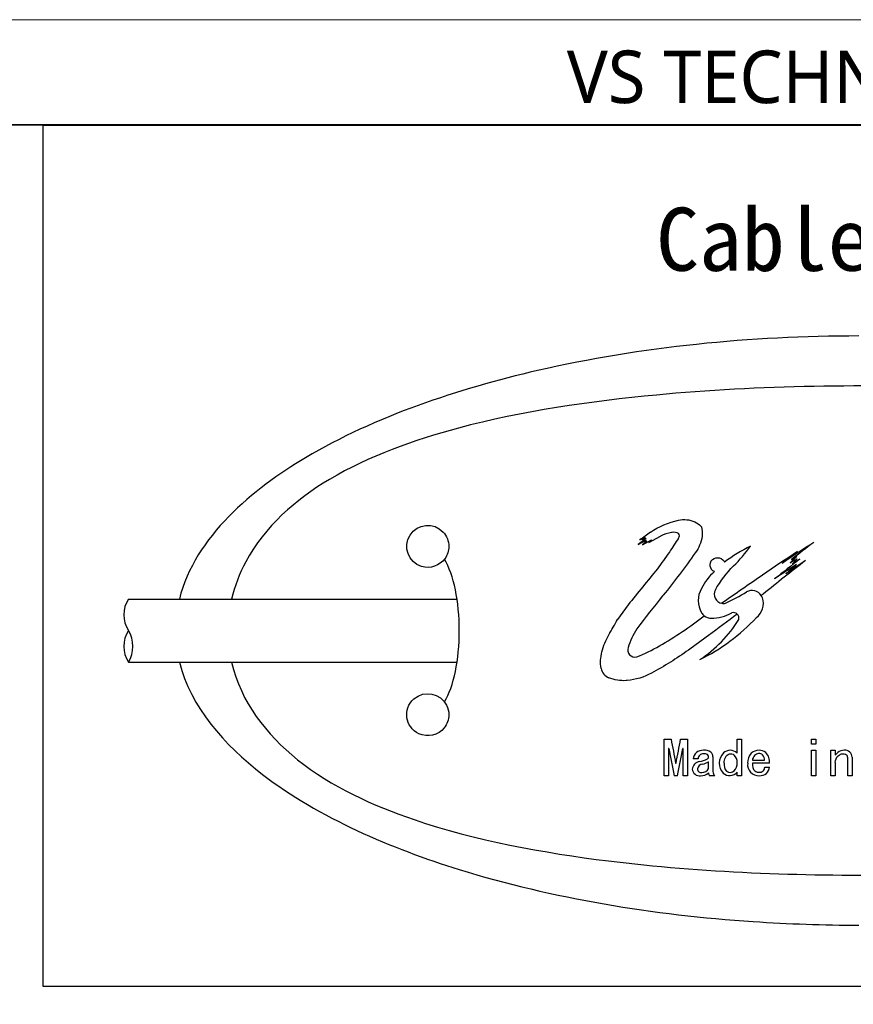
# Model space of a CAD drawing. Header units: millimetres. Extents: x -201 to 202, y 143 to 428.
# Tile 4 of 5: x 118 to 158, y 381 to 428. Entities that reach past the tile are written whole.
import ezdxf

# ---------------------------------------------------------------- set-up
doc = ezdxf.new("R2010")
doc.units = ezdxf.units.MM
doc.header["$LTSCALE"] = 0.25
doc.linetypes.add('HIDDEN', pattern=[9.525, 6.35, -3.175])
for name, color, linetype in [('CABLE 3P', 7, 'Continuous'), ('CABLE TAG (BLUE)', 7, 'Continuous'), ('FORM', 7, 'Continuous')]:
    doc.layers.add(name, color=color, linetype=linetype)
doc.layers.add('EMPTY LINE', color=252, linetype='Continuous', lineweight=0, plot=False)
doc.layers.add('TXT1', color=5, linetype='Continuous', lineweight=15)
doc.styles.add('VS Standard', font='msgothic.ttc', dxfattribs={"height": 3})
doc.styles.add('VST_ﾒｲﾘｵ', font='txt', dxfattribs={"height": 2.5})

msp = doc.modelspace()

# ---------------------------------------------------------------- linework, layer by layer
at = {"layer": 'CABLE 3P'}
for p, q in [((123.4643, 400.2141), (139.0941, 400.2141)), ((123.4643, 397.2141), (139.0936, 397.2141))]:
    msp.add_line(p, q, dxfattribs=at)
for centre, start, end in [((124.6643, 399.4641), 147.99462, 212.00538), ((124.6643, 397.9641), 147.99462, 212.00538), ((122.2643, 397.9641), 327.99462, 32.00538)]:
    msp.add_arc(centre, 1.4151, start, end, dxfattribs=at)
at = {"layer": 'CABLE TAG (BLUE)', "lineweight": 25}
for p, q in [((148.0818, 403.0887), (147.7077, 402.8035)), ((147.7077, 402.8035), (148.0818, 403.006)), ((147.7834, 403.022), (148.0404, 403.1434)), ((147.9076, 402.7834), (148.3428, 403.0319)), ((148.1152, 402.9641), (147.9076, 402.7834)), ((148.0404, 403.1434), (147.9228, 403.0319)), ((147.9228, 403.0319), (148.0818, 403.0887)), ((148.0818, 403.006), (148.0156, 402.9284)), ((148.0156, 402.9284), (148.1152, 402.9641)), ((148.2221, 402.906), (148.7707, 403.2016)), ((148.3428, 403.0319), (148.2221, 402.906)), ((155.249, 402.2362), (154.9322, 401.9272)), ((154.9322, 401.9272), (155.2656, 402.1221)), ((155.0049, 402.094), (155.249, 402.2362)), ((155.2656, 402.1221), (155.0359, 401.876)), ((155.0359, 401.876), (155.3995, 402.1221)), ((153.6502, 400.4484), (153.5652, 400.3829)), ((147.2306, 399.9348), (146.7326, 399.2468)), ((148.9469, 393.5541), (149.2751, 393.5541)), ((148.9469, 391.8167), (148.9469, 393.554)), ((149.7264, 393.5541), (150.0546, 393.5541)), ((150.0546, 393.5541), (150.0546, 391.8167)), ((152.4138, 392.8869), (152.4138, 393.554)), ((152.4138, 393.554), (152.6189, 393.554)), ((152.6189, 393.554), (152.6189, 391.8167)), ((155.9525, 393.554), (156.1576, 393.554)), ((155.9525, 393.3142), (155.9525, 393.554)), ((156.1576, 393.3142), (155.9525, 393.3142)), ((156.1576, 393.554), (156.1576, 393.3142)), ((149.1725, 393.1041), (149.152, 393.1041)), ((149.152, 393.1041), (149.152, 391.8167)), ((149.8495, 393.1041), (149.829, 393.1041)), ((149.8495, 391.8167), (149.8495, 393.1041)), ((151.265, 392.7075), (151.265, 392.0139)), ((155.9525, 391.8167), (155.9525, 393.0224)), ((155.9525, 393.0224), (156.1576, 393.0224)), ((156.1576, 393.0224), (156.1576, 391.8167)), ((156.8756, 391.8167), (156.8756, 393.0224)), ((156.8756, 393.0224), (157.0807, 393.0224)), ((157.0807, 393.0224), (157.0807, 392.788)), ((157.6757, 391.8167), (157.6757, 392.6718)), ((157.8808, 392.6896), (157.8808, 391.8167)), ((149.4905, 392.406), (149.511, 392.406)), ((150.5572, 392.6184), (150.3316, 392.6184)), ((151.0598, 392.1524), (151.0598, 392.4677)), ((153.142, 392.5473), (153.7164, 392.5473)), ((153.9523, 392.406), (153.142, 392.406)), ((153.7267, 392.2221), (153.9626, 392.2221)), ((157.0807, 392.4413), (157.0807, 391.8167)), ((149.152, 391.8167), (148.9469, 391.8167)), ((149.5828, 391.8167), (149.4187, 391.8167)), ((150.0546, 391.8167), (149.8495, 391.8167)), ((151.347, 391.8167), (151.1008, 391.8167)), ((152.4138, 391.8167), (152.4138, 391.9881)), ((152.6189, 391.8167), (152.4138, 391.8167)), ((156.1576, 391.8167), (155.9525, 391.8167)), ((157.0807, 391.8167), (156.8756, 391.8167)), ((157.8808, 391.8167), (157.6757, 391.8167))]:
    msp.add_line(p, q, dxfattribs=at)
at = {"layer": 'CABLE TAG (BLUE)', "lineweight": 18}
for p, q in [((148.0818, 403.0887), (147.7077, 402.8035)), ((147.7077, 402.8035), (148.0818, 403.006)), ((147.7834, 403.022), (148.0404, 403.1434)), ((147.9076, 402.7834), (148.3428, 403.0319)), ((148.1152, 402.9641), (147.9076, 402.7834)), ((148.0404, 403.1434), (147.9228, 403.0319)), ((147.9228, 403.0319), (148.0818, 403.0887)), ((148.0818, 403.006), (148.0156, 402.9284)), ((148.0156, 402.9284), (148.1152, 402.9641)), ((148.2221, 402.906), (148.7707, 403.2016)), ((148.3428, 403.0319), (148.2221, 402.906)), ((155.249, 402.2362), (154.9322, 401.9272)), ((154.9322, 401.9272), (155.2656, 402.1221)), ((155.0049, 402.094), (155.249, 402.2362)), ((155.2656, 402.1221), (155.0359, 401.876)), ((155.0359, 401.876), (155.3995, 402.1221)), ((153.6502, 400.4484), (153.5652, 400.3829)), ((147.2306, 399.9348), (146.7326, 399.2468)), ((148.9469, 393.5541), (149.2751, 393.5541)), ((148.9469, 391.8167), (148.9469, 393.554)), ((149.7264, 393.5541), (150.0546, 393.5541)), ((150.0546, 393.5541), (150.0546, 391.8167)), ((152.4138, 392.8869), (152.4138, 393.554)), ((152.4138, 393.554), (152.6189, 393.554)), ((152.6189, 393.554), (152.6189, 391.8167)), ((155.9525, 393.554), (156.1576, 393.554)), ((155.9525, 393.3142), (155.9525, 393.554)), ((156.1576, 393.3142), (155.9525, 393.3142)), ((156.1576, 393.554), (156.1576, 393.3142)), ((149.1725, 393.1041), (149.152, 393.1041)), ((149.152, 393.1041), (149.152, 391.8167)), ((149.8495, 393.1041), (149.829, 393.1041)), ((149.8495, 391.8167), (149.8495, 393.1041)), ((151.265, 392.7075), (151.265, 392.0139)), ((155.9525, 391.8167), (155.9525, 393.0224)), ((155.9525, 393.0224), (156.1576, 393.0224)), ((156.1576, 393.0224), (156.1576, 391.8167)), ((156.8756, 391.8167), (156.8756, 393.0224)), ((156.8756, 393.0224), (157.0807, 393.0224)), ((157.0807, 393.0224), (157.0807, 392.788)), ((157.6757, 391.8167), (157.6757, 392.6718)), ((157.8808, 392.6896), (157.8808, 391.8167)), ((149.4905, 392.406), (149.511, 392.406)), ((150.5572, 392.6184), (150.3316, 392.6184)), ((151.0598, 392.1524), (151.0598, 392.4677)), ((153.142, 392.5473), (153.7164, 392.5473)), ((153.9523, 392.406), (153.142, 392.406)), ((153.7267, 392.2221), (153.9626, 392.2221)), ((157.0807, 392.4413), (157.0807, 391.8167)), ((149.152, 391.8167), (148.9469, 391.8167)), ((149.5828, 391.8167), (149.4187, 391.8167)), ((150.0546, 391.8167), (149.8495, 391.8167)), ((151.347, 391.8167), (151.1008, 391.8167)), ((152.4138, 391.8167), (152.4138, 391.9881)), ((152.6189, 391.8167), (152.4138, 391.8167)), ((156.1576, 391.8167), (155.9525, 391.8167)), ((157.0807, 391.8167), (156.8756, 391.8167)), ((157.8808, 391.8167), (157.6757, 391.8167))]:
    msp.add_line(p, q, dxfattribs=at)
at = {"layer": 'CABLE TAG (BLUE)', "lineweight": 25}
for centre, radius, start, end in [((203.8972, 325.6114), 95.6094, 125.56311, 125.9378), ((225.1853, 353.7367), 90.2594, 146.837118, 147.340582), ((149.5011, 403.2214), 0.1681, 318.70712, 41.29288), ((155.9903, 396.6169), 6.7791, 115.69934, 127.97293), ((237.4776, 279.7302), 147.6537, 123.465611, 124.168814), ((231.9294, 303.5462), 125.0162, 127.366335, 127.974881), ((238.9385, 337.3196), 110.8824, 144.031923, 144.537865), ((196.4209, 339.5944), 75.1358, 123.193143, 124.720463), ((271.3646, 253.3023), 188.4374, 127.876034, 128.659246), ((253.959, 275.7711), 160.2453, 127.955834, 128.504974), ((230.3508, 305.2874), 122.797, 127.682486, 128.11798), ((248.2186, 265.1112), 165.2734, 124.052849, 124.446316), ((290.3361, 284.9993), 183.5466, 140.540305, 141.230224), ((268.3839, 228.1242), 207.3282, 123.075681, 123.420086), ((241.9905, 304.7694), 130.2001, 131.783814, 132.080148), ((152.8966, 399.6698), 2.4139, 130.17499, 154.32176), ((311.4738, 171.4595), 278.8663, 124.474231, 124.958152), ((151.6825, 400.1413), 1.1199, 149.13808, 211.42869), ((151.7598, 400.4369), 0.4328, 151.30225, 260.65497), ((153.1301, 400.1035), 0.5171, 32.71323, 120.60753), ((146.2841, 411.7577), 12.9992, 295.40555, 300.42453), ((152.8069, 400.0026), 0.855, 307.99399, 18.32508), ((153.1237, 400.1031), 0.5227, 18.7875, 32.37024), ((151.7616, 400.4425), 0.4384, 260.54853, 283.1115), ((146.3863, 405.8883), 9.5544, 296.42151, 316.64283), ((147.2492, 402.4879), 6.1698, 303.31305, 328.20489), ((151.1733, 399.8297), 0.523, 211.38321, 232.06211), ((151.1768, 399.8306), 0.5259, 231.83439, 270.68364), ((151.223, 401.1541), 1.8498, 268.76187, 300.31518), ((152.237, 399.3051), 0.2647, 46.34599, 107.6579), ((152.2303, 399.3019), 0.2708, 346.16714, 45.81865), ((151.2252, 396.5934), 4.206, 148.50509, 161.75563), ((147.5608, 397.8017), 0.3475, 161.80239, 282.97464), ((146.5429, 397.0304), 0.604, 190.77968, 247.90182), ((272.609, 416.1007), 125.3779, 190.359829, 190.893611), ((27.5117, 415.8913), 124.2392, 349.103657, 349.642317), ((258.0032, 413.2469), 110.6791, 190.485843, 191.16438), ((40.2264, 413.3938), 111.4648, 348.83836, 349.512125), ((150.7441, 392.6006), 0.4129, 130.63997, 177.53271), ((150.7859, 392.5267), 0.4964, 86.79324, 128.74644), ((150.8057, 392.6114), 0.2486, 88.17291, 178.39537), ((150.8609, 392.4869), 0.5376, 55.88407, 95.04042), ((150.8429, 392.5181), 0.3431, 63.07005, 94.89144), ((150.9346, 392.7177), 0.1238, 306.661, 59.05223), ((150.9759, 392.7111), 0.2891, 359.31509, 49.82207), ((152.2605, 392.4054), 0.6954, 135.14695, 222.40317), ((152.0901, 392.548), 0.4744, 90.55333, 132.83769), ((152.0835, 392.5522), 0.4702, 45.38019, 89.75145), ((151.9503, 392.4696), 0.4649, 355.41695, 44.76478), ((153.5297, 392.4557), 0.6154, 135.51033, 184.62581), ((153.4502, 392.4782), 0.5443, 88.96983, 131.33605), ((153.5026, 392.5263), 0.3612, 135.58924, 176.6593), ((153.4777, 392.5295), 0.3415, 96.42984, 133.0521), ((153.4545, 392.6105), 0.2588, 49.04728, 93.32432), ((153.4606, 392.504), 0.5183, 52.25302, 90.07179), ((153.4292, 392.5906), 0.2905, 351.43392, 47.85207), ((153.3695, 392.4898), 0.5888, 351.82064, 46.07655), ((157.9078, 392.1025), 1.0742, 130.94398, 140.34442), ((157.4976, 392.5714), 0.4512, 88.22469, 130.6138), ((157.546, 392.6893), 0.3348, 0.08168, 95.89839), ((157.5034, 392.674), 0.1723, 359.27494, 50.00465), ((150.6879, 392.0793), 0.4104, 98.25472, 173.40646), ((150.7884, 392.0963), 0.2662, 93.4009, 169.73576), ((150.2864, 394.0712), 1.6224, 282.19082, 296.42861), ((150.3958, 393.8296), 1.5151, 284.40282, 295.99496), ((152.297, 392.3531), 0.5025, 172.9421, 219.83602), ((151.93, 392.3853), 0.4861, 316.13361, 5.56545), ((153.4449, 392.3478), 0.5317, 173.70895, 272.73711), ((153.5587, 392.3423), 0.4215, 171.30518, 225.85249), ((153.493, 392.2122), 0.2339, 264.409, 2.40995), ((153.5008, 392.2763), 0.465, 311.47465, 353.30003), ((150.6284, 392.1628), 0.35, 185.97608, 278.52795), ((150.7015, 392.1413), 0.1751, 179.18827, 283.3147), ((150.6978, 392.3899), 0.5735, 268.25028, 309.13719), ((150.7299, 392.3611), 0.3904, 271.75688, 327.69397), ((151.2244, 391.9269), 0.1656, 173.70192, 221.73599), ((151.563, 392.0222), 0.2981, 181.58838, 223.58465), ((152.0557, 392.282), 0.4633, 228.22577, 320.6246), ((152.0858, 392.2534), 0.2826, 231.82815, 313.52767), ((153.45, 392.2894), 0.3106, 233.469, 273.74502), ((153.49, 392.3271), 0.5108, 267.78198, 308.60256)]:
    msp.add_arc(centre, radius, start, end, dxfattribs=at)
at = {"layer": 'CABLE TAG (BLUE)', "lineweight": 18}
for centre, radius, start, end in [((203.8972, 325.6114), 95.6094, 125.56311, 125.9378), ((225.1853, 353.7367), 90.2594, 146.837118, 147.340582), ((149.5011, 403.2214), 0.1681, 318.70712, 41.29288), ((155.9903, 396.6169), 6.7791, 115.69934, 127.97293), ((237.4776, 279.7302), 147.6537, 123.465611, 124.168814), ((231.9294, 303.5462), 125.0162, 127.366335, 127.974881), ((238.9385, 337.3196), 110.8824, 144.031923, 144.537865), ((196.4209, 339.5944), 75.1358, 123.193143, 124.720463), ((271.3646, 253.3023), 188.4374, 127.876034, 128.659246), ((253.959, 275.7711), 160.2453, 127.955834, 128.504974), ((230.3508, 305.2874), 122.797, 127.682486, 128.11798), ((248.2186, 265.1112), 165.2734, 124.052849, 124.446316), ((290.3361, 284.9993), 183.5466, 140.540305, 141.230224), ((268.3839, 228.1242), 207.3282, 123.075681, 123.420086), ((241.9905, 304.7694), 130.2001, 131.783814, 132.080148), ((152.8966, 399.6698), 2.4139, 130.17499, 154.32176), ((311.4738, 171.4595), 278.8663, 124.474231, 124.958152), ((151.6825, 400.1413), 1.1199, 149.13808, 211.42869), ((151.7598, 400.4369), 0.4328, 151.30225, 260.65497), ((153.1301, 400.1035), 0.5171, 32.71323, 120.60753), ((146.2841, 411.7577), 12.9992, 295.40555, 300.42453), ((152.8069, 400.0026), 0.855, 307.99399, 18.32508), ((153.1237, 400.1031), 0.5227, 18.7875, 32.37024), ((151.7616, 400.4425), 0.4384, 260.54853, 283.1115), ((146.3863, 405.8883), 9.5544, 296.42151, 316.64283), ((147.2492, 402.4879), 6.1698, 303.31305, 328.20489), ((151.1733, 399.8297), 0.523, 211.38321, 232.06211), ((151.1768, 399.8306), 0.5259, 231.83439, 270.68364), ((151.223, 401.1541), 1.8498, 268.76187, 300.31518), ((152.237, 399.3051), 0.2647, 46.34599, 107.6579), ((152.2303, 399.3019), 0.2708, 346.16714, 45.81865), ((151.2252, 396.5934), 4.206, 148.50509, 161.75563), ((147.5608, 397.8017), 0.3475, 161.80239, 282.97464), ((146.5429, 397.0304), 0.604, 190.77968, 247.90182), ((272.609, 416.1007), 125.3779, 190.359829, 190.893611), ((27.5117, 415.8913), 124.2392, 349.103657, 349.642317), ((258.0032, 413.2469), 110.6791, 190.485843, 191.16438), ((40.2264, 413.3938), 111.4648, 348.83836, 349.512125), ((150.7441, 392.6006), 0.4129, 130.63997, 177.53271), ((150.7859, 392.5267), 0.4964, 86.79324, 128.74644), ((150.8057, 392.6114), 0.2486, 88.17291, 178.39537), ((150.8609, 392.4869), 0.5376, 55.88407, 95.04042), ((150.8429, 392.5181), 0.3431, 63.07005, 94.89144), ((150.9346, 392.7177), 0.1238, 306.661, 59.05223), ((150.9759, 392.7111), 0.2891, 359.31509, 49.82207), ((152.2605, 392.4054), 0.6954, 135.14695, 222.40317), ((152.0901, 392.548), 0.4744, 90.55333, 132.83769), ((152.0835, 392.5522), 0.4702, 45.38019, 89.75145), ((151.9503, 392.4696), 0.4649, 355.41695, 44.76478), ((153.5297, 392.4557), 0.6154, 135.51033, 184.62581), ((153.4502, 392.4782), 0.5443, 88.96983, 131.33605), ((153.5026, 392.5263), 0.3612, 135.58924, 176.6593), ((153.4777, 392.5295), 0.3415, 96.42984, 133.0521), ((153.4545, 392.6105), 0.2588, 49.04728, 93.32432), ((153.4606, 392.504), 0.5183, 52.25302, 90.07179), ((153.4292, 392.5906), 0.2905, 351.43392, 47.85207), ((153.3695, 392.4898), 0.5888, 351.82064, 46.07655), ((157.9078, 392.1025), 1.0742, 130.94398, 140.34442), ((157.4976, 392.5714), 0.4512, 88.22469, 130.6138), ((157.546, 392.6893), 0.3348, 0.08168, 95.89839), ((157.5034, 392.674), 0.1723, 359.27494, 50.00465), ((150.6879, 392.0793), 0.4104, 98.25472, 173.40646), ((150.7884, 392.0963), 0.2662, 93.4009, 169.73576), ((150.2864, 394.0712), 1.6224, 282.19082, 296.42861), ((150.3958, 393.8296), 1.5151, 284.40282, 295.99496), ((152.297, 392.3531), 0.5025, 172.9421, 219.83602), ((151.93, 392.3853), 0.4861, 316.13361, 5.56545), ((153.4449, 392.3478), 0.5317, 173.70895, 272.73711), ((153.5587, 392.3423), 0.4215, 171.30518, 225.85249), ((153.493, 392.2122), 0.2339, 264.409, 2.40995), ((153.5008, 392.2763), 0.465, 311.47465, 353.30003), ((150.6284, 392.1628), 0.35, 185.97608, 278.52795), ((150.7015, 392.1413), 0.1751, 179.18827, 283.3147), ((150.6978, 392.3899), 0.5735, 268.25028, 309.13719), ((150.7299, 392.3611), 0.3904, 271.75688, 327.69397), ((151.2244, 391.9269), 0.1656, 173.70192, 221.73599), ((151.563, 392.0222), 0.2981, 181.58838, 223.58465), ((152.0557, 392.282), 0.4633, 228.22577, 320.6246), ((152.0858, 392.2534), 0.2826, 231.82815, 313.52767), ((153.45, 392.2894), 0.3106, 233.469, 273.74502), ((153.49, 392.3271), 0.5108, 267.78198, 308.60256)]:
    msp.add_arc(centre, radius, start, end, dxfattribs=at)
at = {"layer": 'CABLE TAG (BLUE)'}
msp.add_ellipse((137.7033, 398.7158), major_axis=(0, -4), ratio=0.375, start_param=0.5585724, end_param=2.5816528, dxfattribs=at)
for points, knots in [([(158.2043, 412.7156), (153.0614, 412.7134), (147.8712, 412.2068), (139.1904, 410.2142), (135.1862, 408.8906), (129.4001, 405.4516), (126.6325, 403.184), (125.8911, 400.2141)], [5.6003084, 5.6003084, 5.6003084, 5.6003084, 7.9254145, 7.9254145, 9.6774696, 9.6774696, 10.9998668, 10.9998668, 10.9998668, 10.9998668]), ([(188.0347, 400.2141), (188.0231, 400.2642), (187.7504, 401.3907), (187.1832, 402.4306), (185.3955, 404.6531), (183.84, 405.7185), (180.0638, 407.6023), (177.5848, 408.3195), (171.4496, 409.6229), (167.3489, 410.0272), (158.7008, 410.447), (153.4397, 410.3669), (145.445, 409.6158), (142.1912, 409.1425), (137.045, 407.7753), (134.9005, 407.0074), (131.4083, 404.9334), (129.9475, 403.6617), (128.7409, 401.4204), (128.5158, 400.8263), (128.3755, 400.2141)], [0.01035204, 0.01035204, 0.01035204, 0.01035204, 0.01141096, 0.03423289, 0.03423289, 0.07201313, 0.07201313, 0.12491301, 0.12491301, 0.20567559, 0.20567559, 0.30946049, 0.30946049, 0.37654152, 0.37654152, 0.42356393, 0.42356393, 0.46458948, 0.46458948, 0.47834761, 0.47834761, 0.47834761, 0.47834761]), ([(138.7043, 402.7151), (138.7043, 402.966), (138.6068, 403.2145), (137.9839, 403.8793), (137.2106, 403.8028), (136.5086, 402.6978), (136.7731, 401.9554), (137.8133, 401.6352), (138.5062, 401.8739), (138.7043, 402.5053), (138.7043, 402.7151)], [0, 0, 0, 0, 0.4027051, 0.4027051, 1.4519729, 1.4519729, 2.5053478, 2.5053478, 3.1720145, 3.5053478, 3.5053478, 3.5053478, 3.5053478]), ([(125.8908, 397.2141), (126.4248, 395.0908), (128.0323, 393.2721), (132.5272, 389.8123), (136.0149, 388.3469), (143.655, 385.975), (148.463, 385.2011), (154.8562, 384.7705), (156.5308, 384.7134), (158.2043, 384.7128)], [11.4633396, 11.4633396, 11.4633396, 11.4633396, 12.5062175, 12.5062175, 14.0513399, 14.0513399, 16.2097838, 16.2097838, 16.9744391, 16.9744391, 16.9744391, 16.9744391]), ([(128.375, 397.2141), (128.8083, 395.3247), (130.0202, 393.766), (133.1116, 391.3014), (135.1197, 390.3832), (139.967, 388.7391), (143.2134, 388.1462), (150.725, 387.2222), (155.4689, 387.0361), (164.0098, 387.1664), (168.3905, 387.4515), (175.1876, 388.53), (178.0568, 389.1712), (182.493, 390.9387), (184.3894, 391.9716), (186.8837, 394.4576), (187.6965, 395.7496), (188.0336, 397.2141)], [0.50033028, 0.50033028, 0.50033028, 0.50033028, 0.54308094, 0.54308094, 0.58893761, 0.58893761, 0.65818618, 0.65818618, 0.75761553, 0.75761553, 0.84813874, 0.84813874, 0.91060622, 0.91060622, 0.95517612, 0.95517612, 0.98889495, 0.98889495, 0.98889495, 0.98889495]), ([(138.7043, 394.7151), (138.7043, 394.8687), (138.6685, 395.0224), (138.3054, 395.7503), (137.5357, 395.8988), (136.5027, 394.9897), (136.6256, 394.1169), (137.6939, 393.6152), (138.4703, 393.8052), (138.7043, 394.487), (138.7043, 394.7151)], [0, 0, 0, 0, 0.225688, 0.225688, 1.1812037, 1.1812037, 2.231792, 2.231792, 2.8984587, 3.231792, 3.231792, 3.231792, 3.231792])]:
    msp.add_open_spline(points, degree=3, knots=knots, dxfattribs=at)
at = {"layer": 'CABLE TAG (BLUE)', "lineweight": 25}
for points, knots in [([(148.2908, 403.3873), (148.6965, 403.6672), (149.149, 403.8581), (149.8782, 404.0193), (150.2953, 403.9809), (150.6075, 403.761), (150.6924, 403.68)], [0, 0, 0, 0, 1, 1, 1.524008, 1.7616449, 1.7616449, 1.7616449, 1.7616449]), ([(150.6928, 403.6796), (150.7042, 403.6688), (150.7125, 403.6547), (150.7854, 403.3389), (150.7346, 402.908), (150.5079, 402.518), (150.4201, 402.408)], [0, 0, 0, 0, 0.9889197, 0.9889197, 20.7019194, 29.7443482, 29.7443482, 29.7443482, 29.7443482]), ([(149.6275, 403.3324), (149.538, 403.3771), (149.4201, 403.3949), (149.1276, 403.3521), (148.9334, 403.2888), (148.7707, 403.2016)], [0, 0, 0, 0, 1, 1.1167322, 2.9167356, 2.9167356, 2.9167356, 2.9167356]), ([(151.3802, 400.6447), (151.6208, 401.0757), (151.9071, 401.4487), (152.5379, 402.0679), (152.8134, 402.3904), (153.0505, 402.7255)], [0, 0, 0, 0, 1, 1, 1.8437753, 1.8437753, 1.8437753, 1.8437753]), ([(150.4201, 402.408), (149.9396, 401.718), (149.4257, 401.0353), (148.4601, 399.8568), (148.0402, 399.3207), (147.6388, 398.7907)], [0, 0, 0, 0, 1, 1.0158545, 1.8009986, 1.8009986, 1.8009986, 1.8009986]), ([(151.3394, 401.5142), (151.2847, 401.5374), (151.1418, 401.6556), (151.1083, 401.8253), (151.2256, 402.1829), (151.5545, 402.2549), (151.7756, 402.0422), (151.7997, 402.0055), (151.8192, 401.9609)], [0, 0, 0, 0, 0.12389318, 0.37167954, 0.37167954, 0.89546486, 0.89546486, 0.99999986, 0.99999986, 0.99999986, 0.99999986]), ([(145.9496, 396.9174), (145.8994, 397.1807), (145.9153, 397.4416), (146.0573, 397.9918), (146.1677, 398.2605), (146.4547, 398.7616), (146.5936, 399.0042), (146.7326, 399.2468)], [0, 0, 0, 0, 1.0774078, 1.0774078, 2.3189238, 2.3189238, 3.4857137, 3.4857137, 3.4857137, 3.4857137]), ([(152.4193, 399.4963), (151.964, 399.1629), (151.1918, 398.5823), (149.875, 397.6003), (148.9501, 397.0219), (147.9863, 396.4933), (147.5749, 396.3687), (146.8793, 396.3141), (146.5733, 396.3644), (146.3157, 396.4708)], [0.0000011, 0.0000011, 0.0000011, 0.0000011, 1.0102985, 1.7226771, 2.9727554, 2.9727554, 3.7065267, 3.7388752, 4.2373446, 4.2373446, 4.2373446, 4.2373446]), ([(147.6388, 397.463), (148.0112, 397.6083), (148.3757, 397.7895), (149.461, 398.4118), (150.1759, 398.8917), (150.8517, 399.417)], [0, 0, 0, 0, 1.1543793, 1.1543793, 3.5814679, 3.5814679, 3.5814679, 3.5814679]), ([(151.7983, 392.4148), (151.7983, 392.5085), (151.8215, 392.6892), (152.0252, 392.8962), (152.2176, 392.8518), (152.2804, 392.797)], [0.0013756, 0.0013756, 0.0013756, 0.0013756, 0.688726, 1.3128306, 1.8966329, 1.8966329, 1.8966329, 1.8966329]), ([(157.0807, 392.4414), (157.0807, 392.5672), (157.1522, 392.7226), (157.3925, 392.8809), (157.5507, 392.8613), (157.6141, 392.806)], [0.0019055, 0.0019055, 0.0019055, 0.0019055, 1.0130926, 1.4393228, 2.0793021, 2.0793021, 2.0793021, 2.0793021])]:
    msp.add_open_spline(points, degree=3, knots=knots, dxfattribs=at)
at = {"layer": 'CABLE TAG (BLUE)', "lineweight": 18}
for points, knots in [([(148.2908, 403.3873), (148.6965, 403.6672), (149.149, 403.8581), (149.8782, 404.0193), (150.2953, 403.9809), (150.6075, 403.761), (150.6924, 403.68)], [0, 0, 0, 0, 1, 1, 1.524008, 1.7616449, 1.7616449, 1.7616449, 1.7616449]), ([(150.6928, 403.6796), (150.7042, 403.6688), (150.7125, 403.6547), (150.7854, 403.3389), (150.7346, 402.908), (150.5079, 402.518), (150.4201, 402.408)], [0, 0, 0, 0, 0.9889197, 0.9889197, 20.7019194, 29.7443482, 29.7443482, 29.7443482, 29.7443482]), ([(149.6275, 403.3324), (149.538, 403.3771), (149.4201, 403.3949), (149.1276, 403.3521), (148.9334, 403.2888), (148.7707, 403.2016)], [0, 0, 0, 0, 1, 1.1167322, 2.9167356, 2.9167356, 2.9167356, 2.9167356]), ([(151.3802, 400.6447), (151.6208, 401.0757), (151.9071, 401.4487), (152.5379, 402.0679), (152.8134, 402.3904), (153.0505, 402.7255)], [0, 0, 0, 0, 1, 1, 1.8437753, 1.8437753, 1.8437753, 1.8437753]), ([(150.4201, 402.408), (149.9396, 401.718), (149.4257, 401.0353), (148.4601, 399.8568), (148.0402, 399.3207), (147.6388, 398.7907)], [0, 0, 0, 0, 1, 1.0158545, 1.8009986, 1.8009986, 1.8009986, 1.8009986]), ([(151.3394, 401.5142), (151.2847, 401.5374), (151.1418, 401.6556), (151.1083, 401.8253), (151.2256, 402.1829), (151.5545, 402.2549), (151.7756, 402.0422), (151.7997, 402.0055), (151.8192, 401.9609)], [0, 0, 0, 0, 0.12389318, 0.37167954, 0.37167954, 0.89546486, 0.89546486, 0.99999986, 0.99999986, 0.99999986, 0.99999986]), ([(145.9496, 396.9174), (145.8994, 397.1807), (145.9153, 397.4416), (146.0573, 397.9918), (146.1677, 398.2605), (146.4547, 398.7616), (146.5936, 399.0042), (146.7326, 399.2468)], [0, 0, 0, 0, 1.0774078, 1.0774078, 2.3189238, 2.3189238, 3.4857137, 3.4857137, 3.4857137, 3.4857137]), ([(152.4193, 399.4963), (151.964, 399.1629), (151.1918, 398.5823), (149.875, 397.6003), (148.9501, 397.0219), (147.9863, 396.4933), (147.5749, 396.3687), (146.8793, 396.3141), (146.5733, 396.3644), (146.3157, 396.4708)], [0.0000011, 0.0000011, 0.0000011, 0.0000011, 1.0102985, 1.7226771, 2.9727554, 2.9727554, 3.7065267, 3.7388752, 4.2373446, 4.2373446, 4.2373446, 4.2373446]), ([(147.6388, 397.463), (148.0112, 397.6083), (148.3757, 397.7895), (149.461, 398.4118), (150.1759, 398.8917), (150.8517, 399.417)], [0, 0, 0, 0, 1.1543793, 1.1543793, 3.5814679, 3.5814679, 3.5814679, 3.5814679]), ([(151.7983, 392.4148), (151.7983, 392.5085), (151.8215, 392.6892), (152.0252, 392.8962), (152.2176, 392.8518), (152.2804, 392.797)], [0.0013756, 0.0013756, 0.0013756, 0.0013756, 0.688726, 1.3128306, 1.8966329, 1.8966329, 1.8966329, 1.8966329]), ([(157.0807, 392.4414), (157.0807, 392.5672), (157.1522, 392.7226), (157.3925, 392.8809), (157.5507, 392.8613), (157.6141, 392.806)], [0.0019055, 0.0019055, 0.0019055, 0.0019055, 1.0130926, 1.4393228, 2.0793021, 2.0793021, 2.0793021, 2.0793021])]:
    msp.add_open_spline(points, degree=3, knots=knots, dxfattribs=at)
at = {"layer": 'EMPTY LINE'}
msp.add_line((201.5, 427.75), (-201.5, 427.75), dxfattribs=at)
at = {"layer": 'FORM', "linetype": 'HIDDEN'}
msp.add_lwpolyline([(-196.5, 422.75), (196.5, 422.75), (196.5, 147.75), (-196.5, 147.75)], close=True, dxfattribs=at)
at = {"layer": 'FORM'}
for points in [[(-196.5, 422.75), (-196.5, 147.75), (-78.5, 147.75), (-78.5, 159.75), (16.5, 159.75), (16.5, 177.25), (196.5, 177.25), (196.5, 422.75), (-196.5, 422.75)], [(196.4784, 422.7158), (119.3906, 422.7158), (119.3906, 381.8089), (196.4784, 381.8089)]]:
    msp.add_lwpolyline(points, close=True, dxfattribs=at)

# ---------------------------------------------------------------- texts
at = {"layer": 'FORM', "insert": (194.5, 423.75), "char_height": 2.5, "attachment_point": 9, "style": 'VST_ﾒｲﾘｵ'}
msp.add_mtext('{\\fMeiryo|b0|i0|c128|p50;VS TECHNOLOGY CORPORATION}', dxfattribs=at)
at = {"layer": 'TXT1', "insert": (148.56, 418.8156), "char_height": 3, "width": 22.720286, "attachment_point": 1, "style": 'VS Standard'}
msp.add_mtext('Cable tag ', dxfattribs=at)

doc.saveas('drawing.dxf')
